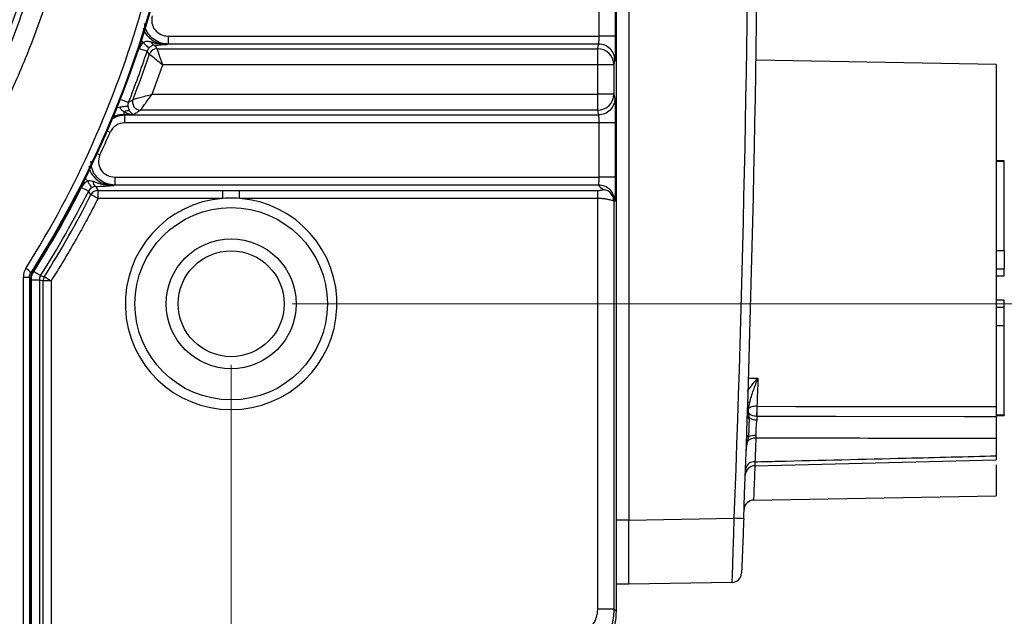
# Model space of a CAD drawing. Header units: millimetres. Extents: x 10 to 272, y 8 to 208.
# Tile 22 of 36: x 89 to 109, y 162 to 174. Entities that reach past the tile are written whole.
import ezdxf

# ---------------------------------------------------------------- set-up
doc = ezdxf.new("R2010")
doc.units = ezdxf.units.MM
doc.styles.add('SLDTEXTSTYLE0', font='TXT', dxfattribs={"width": 0.75})
doc.dimstyles.new('SLDDIMSTYLE0', dxfattribs={"dimtxt": 1.905, "dimasz": 3, "dimexe": 0, "dimexo": 0.0625, "dimgap": 0.47625, "dimtad": 0, "dimtih": 1, "dimtoh": 1, "dimdec": 1, "dimlfac": 1.5, "dimrnd": 1e-09, "dimzin": 4, "dimdsep": 46, "dimtxsty": 'SLDTEXTSTYLE0', "dimsah": 1, "dimcen": 0.09, "dimadec": 0, "dimazin": 1, "dimtfac": 1, "dimtdec": 1, "dimtofl": 0, "dimtmove": 0, "dimatfit": 3, "dimfxl": 1, "dimfrac": 2, "dimtolj": 1, "dimtzin": 12, "dimarcsym": 0})

# ---------------------------------------------------------------- blocks, each defined once
blk = doc.blocks.new('_D_7')
at = {"color": 7, "linetype": 'Continuous', "lineweight": 18}
for p, q in [((71.208, 179.093), (71.208, 149.64)), ((93.208, 167.093), (93.208, 149.64)), ((101.557, 154.327), (100.977, 154.327)), ((100.977, 154.327), (100.977, 151.303)), ((106.484, 154.327), (107.064, 154.327)), ((107.064, 154.327), (107.064, 151.303)), ((71.208, 152.815), (93.208, 152.815)), ((93.208, 152.815), (95.083, 152.815)), ((100.977, 151.303), (101.557, 151.303)), ((107.064, 151.303), (106.484, 151.303))]:
    blk.add_line(p, q, dxfattribs=at)
for points in [[(71.208, 152.815), (74.208, 152.315), (74.208, 153.315)], [(93.208, 152.815), (90.208, 153.315), (90.208, 152.315)]]:
    blk.add_solid(points, dxfattribs=at)
at = {"color": 7, "linetype": 'Continuous', "lineweight": 18, "char_height": 1.905, "attachment_point": 1, "style": 'SLDTEXTSTYLE0'}
for s, insert in [('33.0', (95.47, 153.758)), ('1.30', (101.557, 153.758))]:
    blk.add_mtext(s, dxfattribs=dict(at, insert=insert))
blk = doc.blocks.new('_D_11')
at = {"color": 7, "linetype": 'Continuous', "lineweight": 18}
for p, q in [((94.478, 192.363), (122.709, 192.363)), ((119.534, 192.363), (119.534, 181.665)), ((119.534, 181.278), (118.953, 181.278)), ((118.953, 181.278), (118.953, 178.253)), ((124.46, 181.278), (125.041, 181.278)), ((125.041, 181.278), (125.041, 178.253)), ((118.953, 178.253), (119.534, 178.253)), ((125.041, 178.253), (124.46, 178.253)), ((119.534, 168.363), (119.534, 177.866)), ((94.478, 168.363), (122.709, 168.363))]:
    blk.add_line(p, q, dxfattribs=at)
for points in [[(119.534, 192.363), (119.034, 189.363), (120.034, 189.363)], [(119.534, 168.363), (120.034, 171.363), (119.034, 171.363)]]:
    blk.add_solid(points, dxfattribs=at)
at = {"color": 7, "linetype": 'Continuous', "lineweight": 18, "char_height": 1.905, "attachment_point": 1, "style": 'SLDTEXTSTYLE0'}
for s, insert in [('36.0', (113.447, 180.709)), ('1.42', (119.534, 180.709))]:
    blk.add_mtext(s, dxfattribs=dict(at, insert=insert))

msp = doc.modelspace()

# ---------------------------------------------------------------- linework, layer by layer
at = {"color": 7, "linetype": 'Continuous', "lineweight": 25}
for p, q in [((101.208, 198.753), (101.208, 161.973)), ((101.474, 196.863), (101.474, 163.863)), ((100.856, 173.932), (100.856, 175.06)), ((101.189, 175.06), (101.189, 173.932)), ((91.899, 173.766), (91.876, 173.759)), ((91.899, 173.932), (91.899, 173.766)), ((91.899, 173.932), (100.856, 173.932)), ((100.848, 173.766), (91.899, 173.766)), ((91.665, 173.669), (100.828, 173.669)), ((100.828, 173.337), (100.828, 173.669)), ((109.112, 173.342), (104.119, 173.429)), ((100.828, 173.337), (91.784, 173.337)), ((101.162, 173.337), (100.828, 173.337)), ((100.828, 172.722), (100.828, 173.337)), ((101.162, 173.337), (101.162, 172.722)), ((109.112, 173.342), (109.112, 166.224)), ((91.564, 172.722), (100.828, 172.722)), ((101.162, 172.722), (100.828, 172.722)), ((100.828, 172.39), (100.828, 172.722)), ((90.841, 172.448), (90.898, 172.461)), ((90.98, 172.36), (90.98, 172.299)), ((100.828, 172.39), (91.322, 172.39)), ((90.98, 172.299), (91, 172.293)), ((91.19, 172.299), (90.98, 172.299)), ((91, 172.293), (100.848, 172.293)), ((91, 172.127), (91, 172.293)), ((100.856, 172.127), (91, 172.127)), ((100.856, 170.999), (100.856, 172.127)), ((101.189, 172.127), (101.189, 170.999)), ((109.278, 171.337), (109.112, 171.337)), ((109.278, 171.325), (109.112, 171.325)), ((109.278, 171.325), (109.278, 171.337)), ((109.278, 169.475), (109.278, 171.325)), ((90.792, 170.999), (90.792, 170.833)), ((90.792, 170.999), (100.856, 170.999)), ((90.442, 170.722), (93.037, 170.722)), ((90.792, 170.833), (90.767, 170.826)), ((100.848, 170.833), (90.792, 170.833)), ((93.037, 170.722), (93.378, 170.722)), ((93.378, 170.722), (100.828, 170.722)), ((93.037, 170.556), (90.442, 170.556)), ((100.828, 170.556), (93.378, 170.556)), ((100.828, 162.018), (100.828, 170.556)), ((101.162, 170.504), (101.162, 162.018)), ((109.112, 169.475), (109.278, 169.475)), ((109.278, 169.475), (109.278, 169.089)), ((109.112, 169.089), (109.278, 169.089)), ((109.278, 168.943), (109.278, 169.089)), ((88.889, 161.211), (88.889, 168.92)), ((88.889, 168.92), (89.014, 168.92)), ((89.014, 168.92), (89.014, 161.211)), ((89.041, 168.912), (89.041, 160.693)), ((89.055, 168.86), (89.221, 168.86)), ((89.055, 160.722), (89.055, 168.86)), ((89.221, 168.86), (89.221, 160.728)), ((109.112, 168.943), (109.278, 168.943)), ((89.298, 161.235), (89.298, 168.838)), ((89.464, 168.838), (89.298, 168.838)), ((89.464, 168.838), (89.464, 161.235)), ((109.278, 168.436), (109.112, 168.436)), ((109.278, 168.289), (109.278, 168.436)), ((109.278, 168.289), (109.112, 168.289)), ((109.278, 167.904), (109.278, 168.289)), ((109.278, 167.904), (109.112, 167.904)), ((109.278, 166.054), (109.278, 167.904)), ((109.112, 166.054), (109.278, 166.054)), ((109.112, 166.042), (109.278, 166.042)), ((109.278, 166.054), (109.278, 166.042)), ((109.112, 165.56), (109.112, 165.2)), ((104.091, 164.994), (109.112, 165.115)), ((109.112, 165.013), (109.112, 164.367)), ((104.066, 164.279), (109.112, 164.367)), ((101.474, 163.863), (101.208, 163.863)), ((101.474, 163.863), (103.665, 163.901)), ((101.474, 163.863), (101.474, 163.863)), ((101.474, 162.529), (101.208, 162.529)), ((103.621, 162.567), (101.474, 162.529))]:
    msp.add_line(p, q, dxfattribs=at)
at = {"color": 7, "linetype": 'Continuous', "lineweight": 25, "flags": 128}
for points in [[(91.379, 173.797), (91.401, 173.776), (91.422, 173.756), (91.442, 173.737), (91.46, 173.72), (91.475, 173.705), (91.486, 173.694), (91.494, 173.686), (91.499, 173.682)], [(100.828, 173.669), (100.839, 173.723), (100.848, 173.766)], [(91.304, 173.672), (91.333, 173.662), (91.361, 173.653), (91.387, 173.644), (91.41, 173.636), (91.43, 173.63), (91.445, 173.624), (91.456, 173.621), (91.461, 173.619)], [(91.507, 173.556), (91.506, 173.558), (91.461, 173.619)], [(91.613, 173.741), (91.646, 173.695), (91.665, 173.669)], [(101.181, 173.434), (101.17, 173.38), (101.162, 173.337)], [(90.92, 172.614), (90.948, 172.602), (90.976, 172.592), (91.002, 172.581), (91.025, 172.572), (91.044, 172.565), (91.059, 172.559), (91.069, 172.555), (91.074, 172.553)], [(101.162, 172.722), (101.173, 172.668), (101.181, 172.625)], [(90.898, 172.461), (90.927, 172.463), (90.956, 172.466), (90.983, 172.468), (91.007, 172.471), (91.028, 172.473), (91.044, 172.474), (91.056, 172.475), (91.062, 172.476)], [(100.848, 172.293), (100.837, 172.347), (100.828, 172.39)], [(90.69, 171.928), (90.665, 171.939), (90.64, 171.949), (90.632, 171.953)], [(90.481, 171.461), (90.456, 171.472), (90.432, 171.483), (90.424, 171.487)], [(90.221, 170.917), (90.237, 170.891), (90.252, 170.866), (90.267, 170.842), (90.279, 170.821), (90.29, 170.804), (90.299, 170.79), (90.304, 170.78), (90.308, 170.775)], [(90.098, 170.784), (90.126, 170.77), (90.152, 170.756), (90.177, 170.744), (90.199, 170.733), (90.217, 170.723), (90.232, 170.716), (90.241, 170.711), (90.246, 170.709)], [(90.294, 170.632), (90.284, 170.647), (90.246, 170.709)], [(90.392, 170.803), (90.418, 170.761), (90.442, 170.722)], [(89.041, 168.912), (89.026, 168.917), (89.014, 168.92)], [(89.041, 169.01), (89.046, 169.008), (89.067, 169.002)], [(89.106, 169.038), (89.132, 169.021), (89.157, 169.006), (89.181, 168.991), (89.201, 168.978), (89.219, 168.967), (89.233, 168.958), (89.242, 168.952), (89.247, 168.949)], [(89.298, 168.838), (89.259, 168.849), (89.221, 168.86)], [(89.247, 168.949), (89.262, 168.944), (89.324, 168.927)], [(103.949, 166.817), (103.963, 166.817), (104.157, 166.818)], [(103.943, 166.184), (103.946, 166.183), (103.957, 166.18)], [(103.945, 166.255), (103.958, 166.251), (103.97, 166.246)], [(104.138, 166.232), (104.942, 166.23), (107.956, 166.226), (109.112, 166.224)], [(103.94, 166.092), (103.947, 166.094), (103.958, 166.098)], [(109.112, 166.012), (108.445, 166.013), (105.779, 166.017), (105.529, 166.017), (104.138, 166.02)], [(103.92, 165.508), (103.929, 165.504), (103.939, 165.499)], [(101.162, 162.018), (101.182, 161.998), (101.208, 161.973)]]:
    msp.add_lwpolyline(points, dxfattribs=at)
at = {"color": 7, "linetype": 'Continuous', "lineweight": 25}
for centre, radius in [((71.208, 180.363), 18.496), ((71.208, 180.363), 18.494), ((93.208, 168.363), 2), ((93.208, 168.363), 1.35), ((93.208, 168.363), 1.1)]:
    msp.add_circle(centre, radius, dxfattribs=at)
for centre, radius, start, end in [((-329.155, 180.363), 433.133, 357.82185, 2.17815), ((-329.159, 180.363), 433.333, 357.82185, 2.17815), ((71.208, 180.363), 21.167, 327.5382, 32.4618), ((91.643, 173.836), 0.0998, 195.3482, 252.1923), ((71.208, 180.363), 21.347, 338.5394, 341.5844), ((71.208, 180.363), 21.411, 338.7884, 341.462), ((91.666, 173.501), 0.167, 90.342, 161.1201), ((100.828, 173.336), 0.333, 0.2075, 90.0025), ((71.208, 180.363), 21.743, 339.4261, 341.1469), ((91.325, 172.558), 0.168, 159.6201, 269.1686), ((100.828, 172.723), 0.333, 269.9974, 359.7926), ((91.048, 172.25), 0.128, 66.9823, 121.791), ((71.208, 180.363), 21.23, 335.2083, 336.5889), ((90.465, 170.91), 0.13, 179.7227, 235.5741), ((71.208, 180.363), 21.181, 327.6776, 333.1112), ((71.208, 180.363), 21.347, 327.6776, 333.1112), ((90.443, 170.555), 0.167, 90.2851, 152.7001), ((93.208, 168.363), 2.2, 94.4353, 85.5647), ((88.823, 168.866), 0.261, 33.3651, 63.2577), ((89.465, 168.838), 0.167, 147.8655, 179.8723), ((100.978, 159.563), 7.379, 65.9639, 66.2735), ((107.173, 166.026), 3.043, 176.1249, 180.1143), ((110.419, 166.125), 6.282, 179.0249, 180.959), ((101.029, 175.702), 10.145, 286.6543, 286.8616), ((101.7, 173.242), 7.571, 287.1875, 287.4356), ((104.133, 166.246), 0.299, 237.3264, 270.2332), ((101.91, 160.306), 5.667, 68.8239, 69.1958), ((100.622, 155.278), 10.856, 72.0988, 72.2958), ((104.1, 165.332), 0.295, 86.7996, 118.9366), ((104.1, 165.347), 0.221, 86.2721, 136.5127), ((104.095, 164.794), 0.2, 91.1985, 177.9382), ((104.075, 164.899), 0.178, 83.1376, 169.2743), ((104.069, 164.079), 0.2, 89.984, 177.8007), ((100.918, 90.382), 73.57, 87.7068, 87.85984), ((103.617, 162.767), 0.2, 271, 357.6717)]:
    msp.add_arc(centre, radius, start, end, dxfattribs=at)
for points, knots in [([(87.424, 190.172), (87.881, 189.452), (88.289, 188.699), (88.823, 187.527), (88.988, 187.129), (89.29, 186.318), (89.428, 185.904), (89.795, 184.651), (89.979, 183.806), (90.164, 182.523), (90.21, 182.094), (90.272, 181.229), (90.288, 180.793), (90.287, 179.484), (90.224, 178.622), (89.979, 176.919), (89.796, 176.078), (89.431, 174.832), (89.294, 174.419), (88.99, 173.603), (88.825, 173.204), (88.29, 172.027), (87.881, 171.274), (87.424, 170.553)], [0, 0, 0, 0, 0.125, 0.125, 0.1875, 0.1875, 0.25, 0.25, 0.375, 0.375, 0.4375, 0.4375, 0.5, 0.5, 0.625, 0.625, 0.75, 0.75, 0.8125, 0.8125, 0.875, 0.875, 1, 1, 1, 1]), ([(87.191, 170.81), (87.618, 171.518), (87.998, 172.256), (88.494, 173.407), (88.647, 173.797), (88.927, 174.592), (89.053, 174.994), (89.389, 176.206), (89.557, 177.024), (89.783, 178.677), (89.84, 179.513), (89.841, 181.203), (89.784, 182.042), (89.558, 183.702), (89.389, 184.523), (89.05, 185.741), (88.923, 186.144), (88.644, 186.935), (88.492, 187.324), (87.998, 188.47), (87.618, 189.208), (87.191, 189.916)], [0, 0, 0, 0, 0.125, 0.125, 0.1875, 0.1875, 0.25, 0.25, 0.375, 0.375, 0.5, 0.5, 0.625, 0.625, 0.75, 0.75, 0.8125, 0.8125, 0.875, 0.875, 1, 1, 1, 1]), ([(88.94, 169.099), (89.467, 169.936), (89.93, 170.804), (90.732, 172.599), (91.07, 173.526), (91.345, 174.482)], [0, 0, 0, 0, 0.5, 0.5, 1, 1, 1, 1]), ([(91.505, 174.435), (91.223, 173.469), (90.875, 172.534), (90.053, 170.725), (89.579, 169.851), (89.041, 169.01)], [0, 0, 0, 0, 0.5, 0.5, 1, 1, 1, 1]), ([(91.899, 173.766), (91.864, 173.768), (91.774, 173.775), (91.637, 173.83), (91.512, 173.936), (91.429, 174.062), (91.414, 174.154), (91.407, 174.192)], [0, 0, 0, 0, 0.148554, 0.381776, 0.609032, 0.835725, 1, 1, 1, 1]), ([(91.569, 174.354), (91.554, 174.304), (91.552, 174.251), (91.571, 174.15), (91.594, 174.101), (91.691, 173.979), (91.794, 173.932), (91.899, 173.932)], [0, 0, 0, 0, 0.25, 0.25, 0.5, 0.5, 1, 1, 1, 1]), ([(91.379, 174.106), (91.382, 174.092), (91.394, 174.026), (91.471, 173.923), (91.6, 173.819), (91.744, 173.766), (91.839, 173.761), (91.876, 173.759)], [0, 0, 0, 0, 0.062142, 0.31071, 0.563693, 0.828328, 1, 1, 1, 1]), ([(91.379, 173.797), (91.37, 173.805), (91.357, 173.818), (91.348, 173.833), (91.345, 173.838)], [0, 0, 0, 0, 0.682121, 1, 1, 1, 1]), ([(91.379, 173.797), (91.39, 173.809), (91.403, 173.817), (91.432, 173.827), (91.446, 173.828), (91.49, 173.827), (91.518, 173.819), (91.547, 173.81)], [0, 0, 0, 0, 0.25, 0.25, 0.5, 0.5, 1, 1, 1, 1]), ([(100.848, 173.766), (100.848, 173.768), (100.85, 173.771), (100.851, 173.783), (100.852, 173.799), (100.853, 173.819), (100.854, 173.841), (100.855, 173.864), (100.855, 173.887), (100.856, 173.91), (100.856, 173.925), (100.856, 173.932)], [0, 0, 0, 0, 0.134379, 0.26294, 0.385683, 0.502607, 0.613713, 0.719003, 0.818479, 0.912143, 1, 1, 1, 1]), ([(101.181, 173.434), (101.181, 173.521), (101.145, 173.607), (101.022, 173.73), (100.935, 173.766), (100.848, 173.766)], [0, 0, 0, 0, 0.5, 0.5, 1, 1, 1, 1]), ([(101.189, 173.932), (101.188, 173.932), (101.181, 173.932), (101.147, 173.932), (101.122, 173.932), (101.057, 173.932), (101.018, 173.932), (100.937, 173.932), (100.895, 173.932), (100.856, 173.932)], [0, 0, 0, 0, 0.25, 0.25, 0.5, 0.5, 0.75, 0.75, 1, 1, 1, 1]), ([(101.189, 173.932), (101.189, 173.917), (101.189, 173.886), (101.189, 173.84), (101.189, 173.795), (101.188, 173.737), (101.188, 173.667), (101.187, 173.593), (101.186, 173.53), (101.184, 173.482), (101.183, 173.447), (101.182, 173.438), (101.181, 173.434)], [0, 0, 0, 0, 0.062082, 0.123991, 0.186268, 0.249446, 0.374477, 0.498751, 0.622897, 0.748779, 0.874884, 1, 1, 1, 1]), ([(91.613, 173.741), (91.595, 173.739), (91.578, 173.735), (91.54, 173.717), (91.518, 173.702), (91.499, 173.682)], [0, 0, 0, 0, 0.5, 0.5, 1, 1, 1, 1]), ([(91.507, 173.556), (91.513, 173.551), (91.548, 173.524), (91.65, 173.443), (91.718, 173.39), (91.784, 173.337)], [0, 0, 0, 0, 0.5, 0.5, 1, 1, 1, 1]), ([(91.665, 173.669), (91.667, 173.661), (91.682, 173.62), (91.726, 173.498), (91.755, 173.417), (91.784, 173.337)], [0, 0, 0, 0, 0.5, 0.5, 1, 1, 1, 1]), ([(91.074, 172.553), (91.092, 172.565), (91.109, 172.577), (91.127, 172.588), (91.14, 172.598), (91.154, 172.607), (91.168, 172.616)], [0.000230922, 0.000230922, 0.000230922, 0.000230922, 0.000854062, 0.000854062, 0.000854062, 0.001340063, 0.001340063, 0.001340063, 0.001340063]), ([(91.168, 172.616), (91.173, 172.617), (91.189, 172.622), (91.239, 172.635), (91.272, 172.644), (91.347, 172.664), (91.387, 172.674), (91.473, 172.698), (91.519, 172.71), (91.564, 172.722)], [0, 0, 0, 0, 0.25, 0.25, 0.5, 0.5, 0.75, 0.75, 1, 1, 1, 1]), ([(91.322, 172.39), (91.325, 172.394), (91.336, 172.408), (91.366, 172.45), (91.386, 172.477), (91.432, 172.54), (91.456, 172.574), (91.509, 172.646), (91.536, 172.684), (91.564, 172.722)], [0, 0, 0, 0, 0.25, 0.25, 0.5, 0.5, 0.75, 0.75, 1, 1, 1, 1]), ([(101.181, 172.625), (101.181, 172.586), (101.174, 172.544), (101.141, 172.462), (101.116, 172.423), (101.051, 172.358), (101.011, 172.333), (100.929, 172.3), (100.887, 172.293), (100.848, 172.293)], [0, 0, 0, 0, 0.25, 0.25, 0.5, 0.5, 0.75, 0.75, 1, 1, 1, 1]), ([(101.181, 172.625), (101.181, 172.623), (101.182, 172.62), (101.183, 172.609), (101.184, 172.594), (101.185, 172.569), (101.186, 172.528), (101.187, 172.466), (101.188, 172.392), (101.189, 172.309), (101.189, 172.219), (101.189, 172.158), (101.189, 172.127)], [0, 0, 0, 0, 0.062604, 0.125017, 0.187795, 0.251484, 0.376892, 0.50151, 0.625312, 0.750814, 0.87591, 1, 1, 1, 1]), ([(90.98, 172.36), (90.961, 172.37), (90.942, 172.382), (90.911, 172.414), (90.899, 172.437), (90.898, 172.461)], [0, 0, 0, 0, 0.5, 0.5, 1, 1, 1, 1]), ([(91.062, 172.476), (91.064, 172.452), (91.07, 172.43), (91.083, 172.395), (91.09, 172.381), (91.098, 172.369)], [0, 0, 0, 0, 0.5, 0.5, 1, 1, 1, 1]), ([(91.322, 172.39), (91.309, 172.381), (91.295, 172.371), (91.281, 172.362), (91.257, 172.346), (91.233, 172.329), (91.209, 172.313), (91.203, 172.308), (91.196, 172.304), (91.19, 172.299)], [0.000461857, 0.000461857, 0.000461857, 0.000461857, 0.000947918, 0.000947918, 0.000947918, 0.001802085, 0.001802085, 0.001802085, 0.00203304, 0.00203304, 0.00203304, 0.00203304]), ([(91, 172.127), (90.934, 172.127), (90.869, 172.108), (90.76, 172.039), (90.716, 171.988), (90.69, 171.928)], [0, 0, 0, 0, 0.5, 0.5, 1, 1, 1, 1]), ([(90.713, 172.196), (90.751, 172.221), (90.838, 172.279), (90.942, 172.288), (91, 172.293)], [0, 0, 0, 0, 0.4423597, 1, 1, 1, 1]), ([(90.98, 172.299), (90.92, 172.297), (90.83, 172.292), (90.755, 172.246), (90.73, 172.231)], [0, 0, 0, 0, 0.673797, 1, 1, 1, 1]), ([(100.856, 172.127), (100.856, 172.138), (100.856, 172.161), (100.855, 172.196), (100.854, 172.23), (100.852, 172.261), (100.85, 172.285), (100.849, 172.29), (100.848, 172.293)], [0, 0, 0, 0, 0.134039, 0.281131, 0.441276, 0.614474, 0.800719, 1, 1, 1, 1]), ([(101.189, 172.127), (101.188, 172.127), (101.151, 172.127), (101.028, 172.127), (100.942, 172.127), (100.856, 172.127)], [0, 0, 0, 0, 0.5, 0.5, 1, 1, 1, 1]), ([(90.792, 170.833), (90.733, 170.839), (90.619, 170.852), (90.472, 170.938), (90.364, 171.058), (90.3, 171.195), (90.298, 171.289), (90.297, 171.331)], [0, 0, 0, 0, 0.22907, 0.436154, 0.638761, 0.843033, 1, 1, 1, 1]), ([(90.481, 171.461), (90.457, 171.41), (90.447, 171.354), (90.456, 171.244), (90.475, 171.19), (90.539, 171.098), (90.582, 171.061), (90.681, 171.011), (90.736, 170.999), (90.792, 170.999)], [0, 0, 0, 0, 0.25, 0.25, 0.5, 0.5, 0.75, 0.75, 1, 1, 1, 1]), ([(90.252, 171.236), (90.253, 171.223), (90.255, 171.155), (90.315, 171.044), (90.427, 170.924), (90.575, 170.848), (90.69, 170.828), (90.753, 170.826), (90.763, 170.826), (90.767, 170.826)], [0, 0, 0, 0, 0.056986, 0.278835, 0.501996, 0.735117, 0.959863, 0.983446, 1, 1, 1, 1]), ([(90.221, 170.917), (90.209, 170.931), (90.193, 170.95), (90.183, 170.972), (90.181, 170.977)], [0, 0, 0, 0, 0.778656, 1, 1, 1, 1]), ([(90.221, 170.917), (90.239, 170.925), (90.26, 170.927), (90.299, 170.923), (90.317, 170.917), (90.336, 170.911)], [0, 0, 0, 0, 0.5, 0.5, 1, 1, 1, 1]), ([(90.336, 170.911), (90.406, 170.885), (90.476, 170.862), (90.62, 170.831), (90.694, 170.824), (90.767, 170.826)], [0, 0, 0, 0, 0.5, 0.5, 1, 1, 1, 1]), ([(100.848, 170.833), (100.848, 170.834), (100.85, 170.837), (100.851, 170.85), (100.852, 170.866), (100.853, 170.886), (100.854, 170.908), (100.855, 170.931), (100.855, 170.954), (100.856, 170.976), (100.856, 170.991), (100.856, 170.999)], [0, 0, 0, 0, 0.134379, 0.26294, 0.385683, 0.502607, 0.613713, 0.719003, 0.818479, 0.912143, 1, 1, 1, 1]), ([(101.189, 170.999), (101.188, 170.999), (101.181, 170.999), (101.147, 170.999), (101.122, 170.999), (101.057, 170.999), (101.018, 170.999), (100.937, 170.999), (100.895, 170.999), (100.856, 170.999)], [0, 0, 0, 0, 0.25, 0.25, 0.5, 0.5, 0.75, 0.75, 1, 1, 1, 1]), ([(101.189, 170.999), (101.189, 170.983), (101.189, 170.953), (101.189, 170.907), (101.189, 170.862), (101.188, 170.803), (101.188, 170.734), (101.187, 170.66), (101.186, 170.597), (101.184, 170.549), (101.183, 170.514), (101.182, 170.505), (101.181, 170.501)], [0, 0, 0, 0, 0.062082, 0.123991, 0.186268, 0.249446, 0.374477, 0.498751, 0.622897, 0.748779, 0.874884, 1, 1, 1, 1]), ([(90.442, 170.556), (90.442, 170.594), (90.442, 170.637), (90.442, 170.701), (90.442, 170.719), (90.442, 170.722)], [0, 0, 0, 0, 0.5, 0.5, 1, 1, 1, 1]), ([(93.037, 170.556), (93.037, 170.597), (93.037, 170.638), (93.037, 170.699), (93.037, 170.719), (93.037, 170.722)], [0, 0, 0, 0, 0.5, 0.5, 1, 1, 1, 1]), ([(93.378, 170.556), (93.378, 170.594), (93.378, 170.637), (93.378, 170.701), (93.378, 170.719), (93.378, 170.722)], [0, 0, 0, 0, 0.5, 0.5, 1, 1, 1, 1]), ([(100.828, 170.722), (100.835, 170.722), (100.848, 170.722), (100.868, 170.723), (100.887, 170.724), (100.906, 170.726), (100.925, 170.729), (100.931, 170.732), (100.929, 170.734), (100.929, 170.736), (100.928, 170.736)], [0, 0, 0, 0, 0.092506, 0.185939, 0.285075, 0.421055, 0.561394, 0.80602, 0.909862, 1, 1, 1, 1]), ([(100.828, 170.556), (100.828, 170.597), (100.828, 170.638), (100.828, 170.699), (100.828, 170.719), (100.828, 170.722)], [0, 0, 0, 0, 0.5, 0.5, 1, 1, 1, 1]), ([(101.181, 170.501), (101.181, 170.54), (101.174, 170.582), (101.141, 170.664), (101.116, 170.703), (101.051, 170.768), (101.011, 170.793), (100.929, 170.825), (100.887, 170.833), (100.848, 170.833)], [0, 0, 0, 0, 0.25, 0.25, 0.5, 0.5, 0.75, 0.75, 1, 1, 1, 1]), ([(101.162, 170.504), (101.162, 170.531), (101.157, 170.561), (101.134, 170.618), (101.116, 170.645), (101.071, 170.691), (101.043, 170.708), (100.986, 170.731), (100.956, 170.736), (100.928, 170.736)], [0, 0, 0, 0, 0.25, 0.25, 0.5, 0.5, 0.75, 0.75, 1, 1, 1, 1]), ([(90.442, 170.556), (90.381, 170.439), (90.26, 170.205), (90.071, 169.858), (89.875, 169.514), (89.674, 169.174), (89.534, 168.95), (89.464, 168.838)], [0, 0, 0, 0, 0.2000672, 0.4000336, 0.5999664, 0.7999328, 1, 1, 1, 1]), ([(90.442, 170.556), (90.408, 170.573), (90.37, 170.593), (90.313, 170.622), (90.297, 170.63), (90.294, 170.632)], [0, 0, 0, 0, 0.5, 0.5, 1, 1, 1, 1]), ([(101.162, 170.504), (101.161, 170.504), (101.16, 170.504), (101.15, 170.507), (101.132, 170.512), (101.102, 170.519), (101.05, 170.531), (100.977, 170.543), (100.897, 170.554), (100.849, 170.555), (100.828, 170.556)], [0, 0, 0, 0, 0.073217, 0.161042, 0.263626, 0.381057, 0.513386, 0.722191, 0.884364, 1, 1, 1, 1]), ([(89.247, 168.949), (89.238, 168.936), (89.232, 168.921), (89.227, 168.907), (89.223, 168.892), (89.221, 168.876), (89.221, 168.86)], [0, 0, 0, 0, 0.0000700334, 0.0000700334, 0.0000700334, 0.0001400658, 0.0001400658, 0.0001400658, 0.0001400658]), ([(89.464, 168.838), (89.429, 168.86), (89.395, 168.882), (89.343, 168.914), (89.327, 168.925), (89.324, 168.927)], [0, 0, 0, 0, 0.5, 0.5, 1, 1, 1, 1]), ([(103.941, 166.541), (103.966, 166.581), (104.031, 166.681), (104.11, 166.766), (104.156, 166.817), (104.157, 166.818)], [0, 0, 0, 0, 0.396007, 0.987573, 1, 1, 1, 1]), ([(103.984, 166.302), (104.007, 166.393), (104.036, 166.48), (104.095, 166.651), (104.126, 166.735), (104.157, 166.818)], [0, 0, 0, 0, 0.5, 0.5, 1, 1, 1, 1]), ([(104.137, 166.232), (104.098, 166.232), (104.06, 166.228), (103.997, 166.209), (103.972, 166.195), (103.957, 166.18)], [0, 0, 0, 0, 0.5, 0.5, 1, 1, 1, 1]), ([(109.112, 166.224), (109.112, 166.193), (109.112, 166.154), (109.112, 166.077), (109.112, 166.04), (109.112, 166.012)], [0, 0, 0, 0, 0.5, 0.5, 1, 1, 1, 1]), ([(104.13, 166.02), (104.093, 166.022), (104.057, 166.031), (103.996, 166.059), (103.972, 166.077), (103.958, 166.098)], [0, 0, 0, 0, 0.5, 0.5, 1, 1, 1, 1]), ([(103.971, 165.994), (103.972, 165.963), (103.972, 165.932), (103.971, 165.867), (103.97, 165.834), (103.966, 165.737), (103.965, 165.671), (103.959, 165.609)], [0, 0, 0, 0, 0.25, 0.25, 0.5, 0.5, 1, 1, 1, 1]), ([(109.112, 166.012), (109.112, 165.952), (109.112, 165.87), (109.112, 165.705), (109.112, 165.622), (109.112, 165.56)], [0, 0, 0, 0, 0.5, 0.5, 1, 1, 1, 1]), ([(104.134, 165.947), (104.131, 165.897), (104.117, 165.843), (104.111, 165.731), (104.119, 165.676), (104.117, 165.627)], [0, 0, 0, 0, 0.5, 0.5, 1, 1, 1, 1]), ([(103.958, 165.59), (103.956, 165.583), (103.955, 165.575), (103.953, 165.567), (103.949, 165.544), (103.944, 165.522), (103.939, 165.499)], [0, 0, 0, 0, 0.00003657, 0.00003657, 0.00003657, 0.0001469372, 0.0001469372, 0.0001469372, 0.0001469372]), ([(109.112, 165.56), (108.89, 165.56), (108.667, 165.561), (108.445, 165.561), (107.557, 165.562), (106.668, 165.564), (105.779, 165.565), (105.224, 165.566), (104.669, 165.567), (104.114, 165.568)], [0, 0, 0, 0, 0.001, 0.001, 0.001, 0.005, 0.005, 0.005, 0.007498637, 0.007498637, 0.007498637, 0.007498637]), ([(104.096, 165.076), (104.255, 165.08), (104.413, 165.084), (104.571, 165.088), (105.46, 165.109), (106.349, 165.131), (107.237, 165.153), (107.862, 165.169), (108.487, 165.184), (109.112, 165.2)], [0.000287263, 0.000287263, 0.000287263, 0.000287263, 0.001, 0.001, 0.001, 0.005, 0.005, 0.005, 0.007812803, 0.007812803, 0.007812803, 0.007812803]), ([(109.112, 165.2), (109.112, 165.178), (109.112, 165.135), (109.112, 165.11), (109.112, 165.116), (109.112, 165.117)], [0, 0, 0, 0, 0.45868, 0.917361, 1, 1, 1, 1]), ([(104.093, 164.994), (104.089, 164.901), (104.081, 164.672), (104.072, 164.442), (104.066, 164.293), (104.066, 164.294), (104.066, 164.294)], [0, 0, 0, 0, 0.204755, 0.504272, 0.799897, 1, 1, 1, 1]), ([(104.096, 165.076), (104.095, 165.055), (104.092, 165.012), (104.09, 164.989), (104.09, 164.995), (104.09, 164.996)], [0, 0, 0, 0, 0.472009, 0.943733, 1, 1, 1, 1]), ([(103.9, 164.928), (103.9, 164.925), (103.898, 164.876), (103.896, 164.818), (103.895, 164.806), (103.895, 164.801)], [0, 0, 0, 0, 0.0352005, 0.5628555, 1, 1, 1, 1]), ([(101.474, 162.529), (101.474, 162.529), (101.474, 162.564), (101.474, 162.698), (101.474, 162.797), (101.474, 163.043), (101.474, 163.191), (101.474, 163.514), (101.474, 163.688), (101.474, 163.863)], [0, 0, 0, 0, 0.25, 0.25, 0.5, 0.5, 0.75, 0.75, 1, 1, 1, 1]), ([(103.621, 162.567), (103.621, 162.567), (103.623, 162.602), (103.628, 162.736), (103.631, 162.835), (103.638, 163.02), (103.64, 163.088), (103.645, 163.233), (103.647, 163.31), (103.652, 163.471), (103.655, 163.556), (103.66, 163.726), (103.663, 163.813), (103.665, 163.901)], [0, 0, 0, 0, 0.25, 0.25, 0.5, 0.5, 0.625, 0.625, 0.75, 0.75, 0.875, 0.875, 1, 1, 1, 1]), ([(103.862, 163.893), (103.859, 163.818), (103.856, 163.745), (103.85, 163.6), (103.848, 163.528), (103.842, 163.391), (103.84, 163.326), (103.835, 163.202), (103.832, 163.144), (103.826, 162.987), (103.823, 162.902), (103.818, 162.789), (103.817, 162.759), (103.817, 162.759)], [0, 0, 0, 0, 0.125, 0.125, 0.25, 0.25, 0.375, 0.375, 0.5, 0.5, 0.75, 0.75, 1, 1, 1, 1]), ([(99.847, 161.346), (99.869, 161.346), (99.913, 161.347), (99.98, 161.347), (100.049, 161.348), (100.151, 161.356), (100.281, 161.377), (100.44, 161.433), (100.588, 161.524), (100.695, 161.636), (100.76, 161.74), (100.798, 161.828), (100.824, 161.922), (100.827, 161.986), (100.828, 162.018)], [0, 0, 0, 0, 0.049263, 0.098527, 0.150027, 0.204229, 0.328046, 0.443732, 0.580494, 0.714096, 0.78504, 0.855949, 0.928772, 1, 1, 1, 1]), ([(101.162, 162.018), (101.161, 161.992), (101.16, 161.939), (101.153, 161.858), (101.141, 161.775), (101.122, 161.69), (101.097, 161.603), (101.063, 161.507), (101.014, 161.4), (100.956, 161.298), (100.881, 161.191), (100.762, 161.05), (100.586, 160.904), (100.379, 160.791), (100.195, 160.725), (100.024, 160.688), (99.913, 160.682), (99.859, 160.679)], [0, 0, 0, 0, 0.037032, 0.075634, 0.115846, 0.157702, 0.201233, 0.246467, 0.305412, 0.371577, 0.417703, 0.497342, 0.641471, 0.750176, 0.840111, 0.923292, 1, 1, 1, 1]), ([(101.208, 161.973), (101.208, 161.886), (101.199, 161.8), (101.166, 161.632), (101.141, 161.548), (101.076, 161.389), (101.036, 161.313), (100.941, 161.169), (100.886, 161.101), (100.766, 160.978), (100.7, 160.923), (100.558, 160.825), (100.482, 160.783), (100.245, 160.681), (100.073, 160.643), (99.899, 160.64)], [0, 0, 0, 0, 0.125, 0.125, 0.25, 0.25, 0.375, 0.375, 0.5, 0.5, 0.625, 0.625, 0.75, 0.75, 1, 1, 1, 1]), ([(100.828, 162.018), (100.915, 162.018), (101.001, 162.018), (101.124, 162.018), (101.16, 162.018), (101.162, 162.018)], [0, 0, 0, 0, 0.5, 0.5, 1, 1, 1, 1])]:
    msp.add_open_spline(points, degree=3, knots=knots, dxfattribs=at)
for points in [[(91.304, 173.672), (91.319, 173.719), (91.345, 173.761), (91.379, 173.797)], [(91.547, 173.81), (91.654, 173.776), (91.765, 173.756), (91.876, 173.759)], [(91.613, 173.741), (91.709, 173.746), (91.793, 173.753), (91.876, 173.759)], [(91.499, 173.682), (91.482, 173.664), (91.469, 173.643), (91.461, 173.619)], [(91.074, 172.553), (91.064, 172.528), (91.06, 172.502), (91.062, 172.476)], [(90.98, 172.36), (91.045, 172.319), (91.118, 172.303), (91.19, 172.299)], [(91.098, 172.369), (91.127, 172.325), (91.158, 172.306), (91.19, 172.299)], [(90.098, 170.784), (90.126, 170.838), (90.168, 170.884), (90.221, 170.917)], [(90.308, 170.775), (90.281, 170.759), (90.26, 170.736), (90.246, 170.709)], [(90.392, 170.803), (90.366, 170.801), (90.336, 170.793), (90.308, 170.775)], [(90.392, 170.803), (90.536, 170.808), (90.654, 170.817), (90.767, 170.826)], [(100.848, 170.833), (100.841, 170.801), (100.935, 170.768), (100.928, 170.736)], [(89.324, 168.927), (89.673, 169.48), (89.997, 170.049), (90.294, 170.632)], [(93.378, 170.556), (93.321, 170.558), (93.208, 170.561), (93.094, 170.558), (93.037, 170.556)], [(101.181, 170.501), (101.175, 170.468), (101.168, 170.536), (101.162, 170.504)], [(88.94, 169.099), (88.906, 169.046), (88.889, 168.984), (88.889, 168.92)], [(89.014, 168.92), (89.014, 168.952), (89.024, 168.984), (89.041, 169.01)], [(89.067, 169.002), (89.05, 168.975), (89.041, 168.944), (89.041, 168.912)], [(89.055, 168.86), (89.055, 168.923), (89.073, 168.985), (89.106, 169.038)], [(104.157, 166.818), (104.15, 166.614), (104.144, 166.418), (104.137, 166.232)], [(103.97, 166.246), (103.965, 166.224), (103.961, 166.202), (103.957, 166.18)], [(103.984, 166.302), (103.979, 166.284), (103.974, 166.265), (103.97, 166.246)], [(104.137, 166.232), (104.138, 166.232), (104.138, 166.232), (104.138, 166.232)], [(103.957, 166.18), (103.95, 166.153), (103.95, 166.124), (103.958, 166.098)], [(103.958, 166.098), (103.961, 166.072), (103.965, 166.046), (103.968, 166.019)], [(103.968, 166.019), (103.969, 166.011), (103.97, 166.002), (103.971, 165.994)], [(104.138, 166.02), (104.136, 166.02), (104.133, 166.02), (104.13, 166.02)], [(104.138, 166.02), (104.137, 165.998), (104.135, 165.973), (104.134, 165.947)], [(103.959, 165.609), (103.959, 165.602), (103.958, 165.596), (103.958, 165.59)], [(104.117, 165.627), (104.116, 165.606), (104.115, 165.586), (104.114, 165.568)], [(103.939, 165.499), (103.924, 165.436), (103.915, 165.372), (103.913, 165.308)], [(104.114, 165.568), (104.108, 165.392), (104.102, 165.228), (104.096, 165.076)]]:
    msp.add_open_spline(points, degree=3, dxfattribs=at)

# ---------------------------------------------------------------- dimensions: what is measured, and where the dimension line sits
at = {"color": 7, "linetype": 'Continuous', "lineweight": 18}
dim = msp.add_linear_dim(base=(119.534, 168.363), p1=(93.208, 192.363), p2=(93.208, 168.363), angle=90, dimstyle='SLDDIMSTYLE0', dxfattribs=at)
dim.commit()
dim.dimension.update_dxf_attribs({"geometry": '_D_11', "text_midpoint": (119.534, 179.766), "dimtype": 160})
dim = msp.add_linear_dim(base=(93.208, 152.815), p1=(71.208, 180.363), p2=(93.208, 168.363), dimstyle='SLDDIMSTYLE0', dxfattribs=at)
dim.commit()
dim.dimension.update_dxf_attribs({"geometry": '_D_7', "text_midpoint": (101.557, 152.815), "dimtype": 160})

doc.saveas('drawing.dxf')
